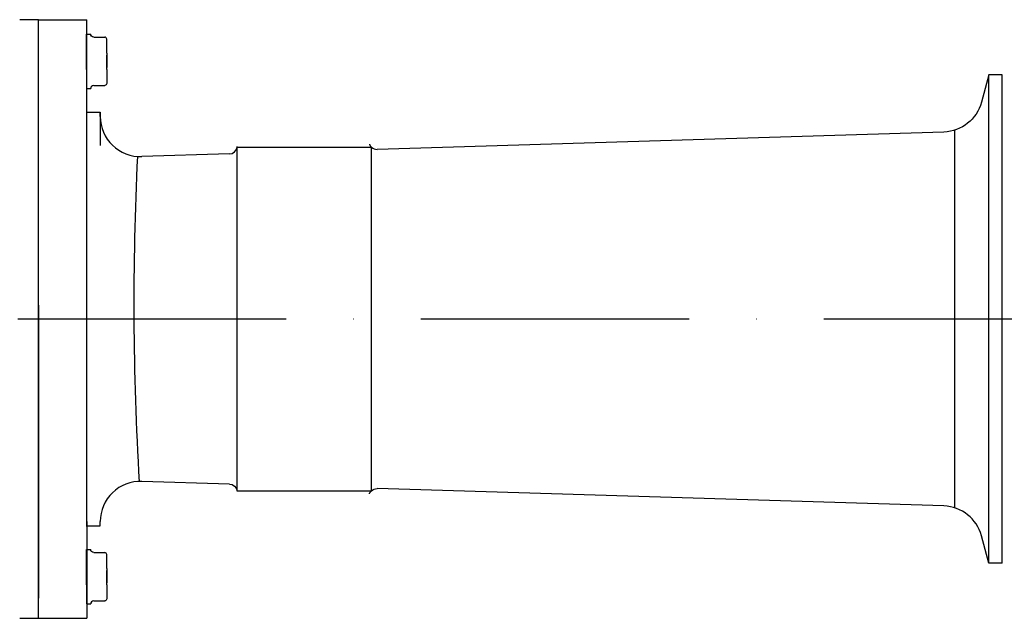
# Model space of a CAD drawing. Extents: x 634 to 2541, y 521 to 1479.
# Tile 8 of 12: x 1085 to 1452, y 888 to 1111. Entities that reach past the tile are written whole.
import ezdxf

# ---------------------------------------------------------------- set-up
doc = ezdxf.new("R2010")
doc.units = 0
doc.header["$LTSCALE"] = 10
doc.linetypes.add('GEN7', pattern=[15, 10, -2.5, 0, -2.5])
doc.linetypes.add('PHANTOM', pattern=[2.5, 1.25, -0.25, 0.25, -0.25, 0.25, -0.25])
doc.layers.get('0').update_dxf_attribs({"linetype": 'CONTINUOUS'})
doc.layers.add('7', color=4, linetype='GEN7')

msp = doc.modelspace()

# ---------------------------------------------------------------- linework, layer by layer
at = {"linetype": 'CONTINUOUS'}
for p, q in [((1092, 1111.5), (1085, 1111.5)), ((1092, 1111.5), (1085, 1111.5)), ((1092, 1111.5), (1110, 1111.5)), ((1092, 888.5), (1092, 1111.5)), ((1092, 1111.5), (1110, 1111.5)), ((1092, 888.5), (1092, 1111.5)), ((1110, 922.65), (1110, 1111.5)), ((1109.94, 1099), (1109.94, 1106.13)), ((1109.94, 1099), (1109.94, 1106.13)), ((1109.94, 1106.13), (1111.44, 1106.13)), ((1109.94, 1106.13), (1111.44, 1106.13)), ((1112.57, 1105), (1116.69, 1105)), ((1112.57, 1105), (1116.69, 1105)), ((1117.44, 1099), (1117.44, 1104.25)), ((1117.44, 1099), (1117.44, 1104.25)), ((1109.94, 1093), (1109.94, 1100.13)), ((1109.94, 1093), (1109.94, 1100.13)), ((1109.94, 1099), (1109.94, 1091.88)), ((1109.94, 1099), (1109.94, 1091.88)), ((1117.44, 1099), (1117.44, 1093.75)), ((1117.44, 1099), (1117.44, 1093.75)), ((1117.44, 1093), (1117.44, 1098.25)), ((1117.44, 1093), (1117.44, 1098.25)), ((1109.94, 1093), (1109.94, 1085.88)), ((1109.94, 1093), (1109.94, 1085.88)), ((1117.44, 1093), (1117.44, 1087.75)), ((1117.44, 1093), (1117.44, 1087.75)), ((1446, 1091), (1443.26, 1080.77)), ((1446, 1091), (1443.26, 1080.77)), ((1446, 909), (1446, 1091)), ((1451, 1091), (1446, 1091)), ((1451, 1091), (1446, 1091)), ((1451, 909), (1451, 1091)), ((1451, 909), (1451, 1091)), ((1092, 1000), (1092, 1087)), ((1092, 1000), (1092, 1087)), ((1092, 897), (1092, 1087)), ((1092, 897), (1092, 1087)), ((1109.94, 1085.88), (1111.44, 1085.88)), ((1109.94, 1085.88), (1111.44, 1085.88)), ((1112.57, 1087), (1116.69, 1087)), ((1112.57, 1087), (1116.69, 1087)), ((1110, 1077), (1110, 1083.31)), ((1110, 1077), (1110, 1083.31)), ((1110, 1077), (1115, 1077)), ((1110, 1077), (1115, 1077)), ((1115, 1075.47), (1115, 1077)), ((1115, 1077), (1115, 1064.64)), ((1115, 1075.47), (1115, 1077)), ((1429.23, 1069.66), (1218.17, 1063.17)), ((1429.23, 1069.66), (1218.17, 1063.17)), ((1433.14, 1070.3), (1433.14, 929.7)), ((1433.14, 1070.3), (1433.14, 929.7)), ((1166.01, 936), (1166.01, 1064)), ((1166.01, 936), (1166.01, 1064)), ((1166.01, 1064), (1216.01, 1064)), ((1166.01, 1064), (1216.01, 1064)), ((1216.01, 936), (1216.01, 1064)), ((1216.01, 936), (1216.01, 1064)), ((1163.14, 1061.48), (1130.46, 1060.48)), ((1163.14, 1061.48), (1130.46, 1060.48)), ((1092, 1005.15), (1092, 896)), ((1092, 1005.15), (1092, 896)), ((1092, 930), (1092, 999.8)), ((1092, 930), (1092, 999.8)), ((1163.14, 938.52), (1130.46, 939.52)), ((1163.14, 938.52), (1130.46, 939.52)), ((1166.01, 936), (1216.01, 936)), ((1166.01, 936), (1216.01, 936)), ((1429.23, 930.34), (1218.17, 936.83)), ((1429.23, 930.34), (1218.17, 936.83)), ((1110, 924.52), (1110, 923)), ((1115, 923), (1115, 924.53)), ((1115, 923), (1115, 924.53)), ((1110, 923.45), (1110, 888.5)), ((1110, 923), (1115, 923)), ((1110, 923), (1115, 923)), ((1115, 923), (1115, 923.02)), ((1446, 909), (1443.26, 919.23)), ((1446, 909), (1443.26, 919.23)), ((1109.94, 914.12), (1111.44, 914.12)), ((1109.94, 914.12), (1111.44, 914.12)), ((1109.94, 907), (1109.94, 914.12)), ((1109.94, 907), (1109.94, 914.12)), ((1112.57, 913), (1116.69, 913)), ((1112.57, 913), (1116.69, 913)), ((1117.44, 907), (1117.44, 912.25)), ((1117.44, 907), (1117.44, 912.25)), ((1109.94, 901), (1109.94, 908.12)), ((1109.94, 901), (1109.94, 908.12)), ((1109.94, 907), (1109.94, 899.87)), ((1109.94, 907), (1109.94, 899.87)), ((1117.44, 907), (1117.44, 901.75)), ((1117.44, 907), (1117.44, 901.75)), ((1117.44, 901), (1117.44, 906.25)), ((1117.44, 901), (1117.44, 906.25)), ((1451, 909), (1446, 909)), ((1451, 909), (1446, 909)), ((1109.94, 901), (1109.94, 893.87)), ((1109.94, 901), (1109.94, 893.87)), ((1117.44, 901), (1117.44, 895.74)), ((1117.44, 901), (1117.44, 895.74)), ((1092, 896), (1092.01, 896)), ((1092, 896), (1092.01, 896)), ((1112.57, 894.99), (1116.69, 894.99)), ((1112.57, 894.99), (1116.69, 894.99)), ((1109.94, 893.87), (1111.44, 893.87)), ((1109.94, 893.87), (1111.44, 893.87)), ((1085, 888.5), (1092, 888.5)), ((1085, 888.5), (1092, 888.5)), ((1092, 888.5), (1110, 888.5)), ((1092, 888.5), (1110, 888.5))]:
    msp.add_line(p, q, dxfattribs=at)
at = {"linetype": 'CONTINUOUS', "extrusion": (-2.86836e-24, -2.86836e-24, -1)}
msp.add_arc((-1112.57, 1106.13, 0), 1.12, 270, 0, dxfattribs=at)
msp.add_arc((-1112.57, 1106.13, 0), 1.12, 270, 0, dxfattribs=at)
at = {"linetype": 'CONTINUOUS'}
for centre, radius, start, end in [((1116.69, 1104.25, 0), 0.75, 0, 90), ((1116.69, 1104.25, 0), 0.75, 0, 90), ((1112.57, 1085.88, 0), 1.12, 90, 180), ((1112.57, 1085.88, 0), 1.12, 90, 180), ((1130, 1075.47, 0), 15, 180, 271.76), ((1130, 1075.47, 0), 15, 180, 271.76), ((1163.05, 1064.48, 0), 3, 271.76, 350.831), ((1163.05, 1064.48, 0), 3, 271.76, 350.831), ((1218.08, 1066.17, 0), 3, 226.315, 271.76), ((1218.08, 1066.17, 0), 3, 226.315, 271.76), ((2264.52, 1006.22, 0), 1136.99, 177.2607, 183.3695), ((2264.52, 1006.22, 0), 1136.99, 177.2607, 183.3695), ((1130, 924.53, 0), 15, 88.24, 180), ((1130, 924.53, 0), 15, 88.24, 180), ((1428.77, 915.35, 0), 15, 15, 88.24), ((1428.77, 915.35, 0), 15, 15, 88.24), ((1116.69, 912.25, 0), 0.75, 0, 90), ((1116.69, 912.25, 0), 0.75, 0, 90), ((1112.57, 893.87, 0), 1.12, 90, 180), ((1112.57, 893.87, 0), 1.12, 90, 180)]:
    msp.add_arc(centre, radius, start, end, dxfattribs=at)
at = {"linetype": 'CONTINUOUS', "extrusion": (5.60002e-24, -5.60002e-24, -1)}
msp.add_arc((-1116.69, 1087.75, 0), 0.75, 180, 270, dxfattribs=at)
msp.add_arc((-1116.69, 1087.75, 0), 0.75, 180, 270, dxfattribs=at)
at = {"linetype": 'CONTINUOUS', "extrusion": (1.20483e-24, -1.52119e-24, -1)}
msp.add_arc((-1428.77, 1084.65, 0), 15, 195, 268.24, dxfattribs=at)
msp.add_arc((-1428.77, 1084.65, 0), 15, 195, 268.24, dxfattribs=at)
at = {"linetype": 'PHANTOM'}
for centre, start, end in [((1163.05, 1064.48, 0), 350.831, 355.43), ((1163.05, 1064.48, 0), 350.831, 355.43), ((1218.08, 1066.17, 0), 201.197, 226.315), ((1218.08, 1066.17, 0), 201.197, 226.315)]:
    msp.add_arc(centre, 3, start, end, dxfattribs=at)
at = {"linetype": 'CONTINUOUS', "extrusion": (6.7561e-24, 7.6915e-24, -1)}
msp.add_arc((-1163.05, 935.52, 0), 3, 91.76, 170.831, dxfattribs=at)
msp.add_arc((-1163.05, 935.52, 0), 3, 91.76, 170.831, dxfattribs=at)
at = {"linetype": 'PHANTOM', "extrusion": (7.8639e-22, 9.47389e-23, -1)}
msp.add_arc((-1163.05, 935.52, 0), 3, 170.831, 175.43, dxfattribs=at)
msp.add_arc((-1163.05, 935.52, 0), 3, 170.831, 175.43, dxfattribs=at)
at = {"linetype": 'PHANTOM', "extrusion": (-6.25357e-23, 4.17946e-23, -1)}
msp.add_arc((-1218.08, 933.83, 0), 3, 21.197, 46.315, dxfattribs=at)
msp.add_arc((-1218.08, 933.83, 0), 3, 21.197, 46.315, dxfattribs=at)
at = {"linetype": 'CONTINUOUS', "extrusion": (1.01695e-23, -2.65447e-23, -1)}
msp.add_arc((-1218.08, 933.83, 0), 3, 46.315, 91.76, dxfattribs=at)
msp.add_arc((-1218.08, 933.83, 0), 3, 46.315, 91.76, dxfattribs=at)
at = {"linetype": 'CONTINUOUS', "extrusion": (-1.26265e-23, -1.26265e-23, -1)}
msp.add_arc((-1112.57, 914.12, 0), 1.12, 270, 0, dxfattribs=at)
msp.add_arc((-1112.57, 914.12, 0), 1.12, 270, 0, dxfattribs=at)
at = {"linetype": 'CONTINUOUS', "extrusion": (1.87848e-23, -1.87848e-23, -1)}
msp.add_arc((-1116.69, 895.74, 0), 0.75, 180, 270, dxfattribs=at)
msp.add_arc((-1116.69, 895.74, 0), 0.75, 180, 270, dxfattribs=at)
at = {"layer": '7'}
msp.add_line((634.01, 1000), (2541.01, 1000), dxfattribs=at)

doc.saveas('drawing.dxf')
